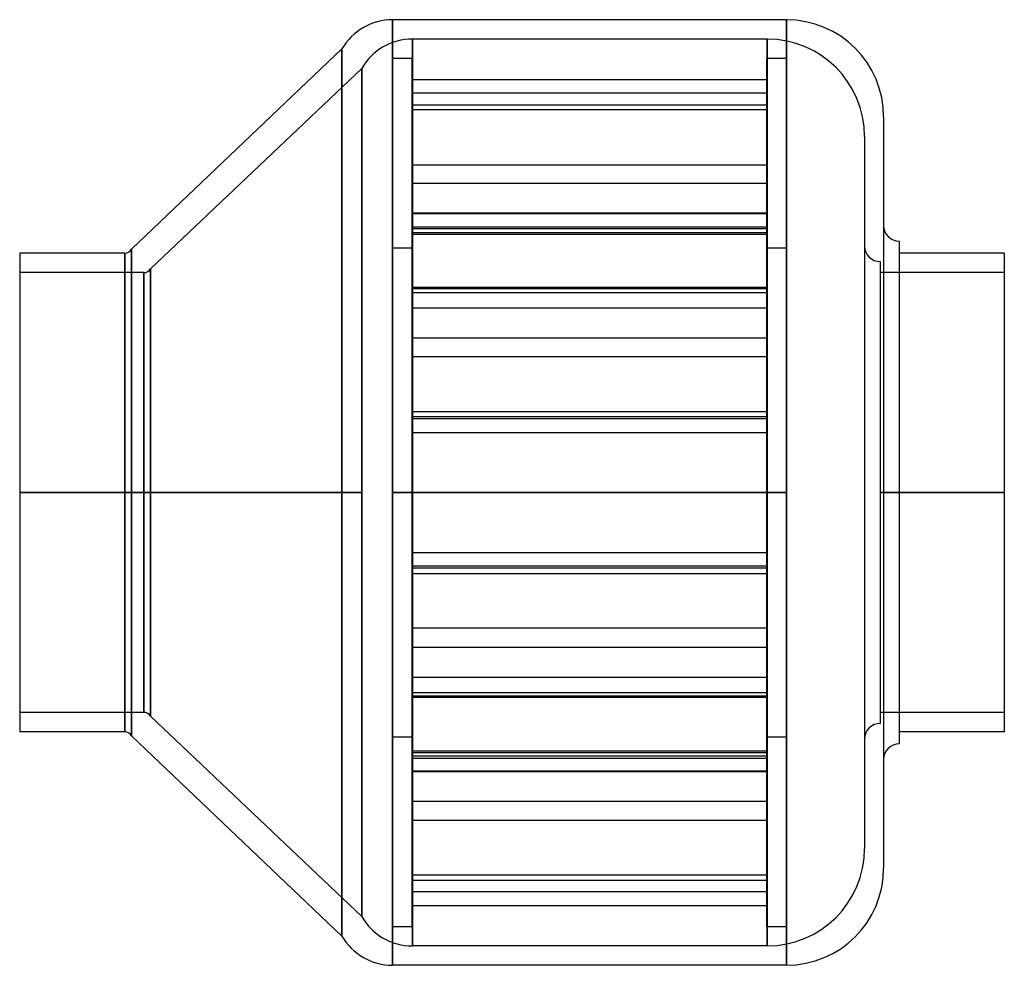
# Model space of a CAD drawing. Header units: millimetres. Extents: x -126 to 126, y -122 to 122.
import ezdxf

# ---------------------------------------------------------------- set-up
doc = ezdxf.new("R2010")
doc.units = ezdxf.units.MM
doc.layers.add('MAIN-1', color=7, linetype='Continuous')
doc.layers.add('MAIN-2', color=7, linetype='Continuous')

msp = doc.modelspace()

# ---------------------------------------------------------------- linework, layer by layer
at = {"layer": 'MAIN-1'}
for p, q in [((-30.7, 121.5), (-30.7, 0)), ((70.5, 121.5), (-30.7, 121.5)), ((70.5, 121.5), (70.5, 0)), ((-43.69, 114), (-97.77, 62.5)), ((-43.69, 114), (-43.69, 0)), ((95.5, 96.5), (95.5, -96.5)), ((99.5, 64.58), (99.5, -64.58)), ((-126.5, 61.5), (-126.5, 0)), ((-99.5, 61.5), (-126.5, 61.5)), ((-99.5, 61.5), (-99.5, 0)), ((-97.77, 62.5), (-97.77, 0)), ((126.5, 61.5), (99.5, 61.5)), ((126.5, 61.5), (126.5, 0)), ((-126.5, 0), (-126.5, -61.5)), ((-99.5, 0), (-126.5, 0)), ((-99.5, 0), (-99.5, -61.5)), ((-43.69, 0), (-97.77, 0)), ((-97.77, 0), (-97.77, -62.5)), ((-43.69, 0), (-43.69, -114)), ((0, 0), (-30.7, 0)), ((-30.7, 0), (-30.7, -121.5)), ((70.5, 0), (0, 0)), ((70.5, 0), (70.5, -121.5)), ((126.5, 0), (99.5, 0)), ((126.5, 0), (126.5, -61.5)), ((-99.5, -61.5), (-126.5, -61.5)), ((-97.77, -62.5), (-43.69, -114)), ((126.5, -61.5), (99.5, -61.5)), ((70.5, -121.5), (-30.7, -121.5))]:
    msp.add_line(p, q, dxfattribs=at)
for centre, radius, start, end in [((-30.7, 106.5), 15, 90, 150), ((70.5, 96.5), 25, 0, 90), ((99.5, 68.58), 4, 180, 270), ((-99.5, 63.5), 2, 270, 330), ((0, 0), 0.001, 0, 180), ((0, 0), 0.001, 180, 0), ((-99.5, -63.5), 2, 30, 90), ((99.5, -68.58), 4, 90, 180), ((70.5, -96.5), 25, 270, 0), ((-30.7, -106.5), 15, 210, 270)]:
    msp.add_arc(centre, radius, start, end, dxfattribs=at)
at = {"layer": 'MAIN-2'}
for p, q in [((-30.7, 0), (-30.7, 121.5)), ((70.5, 0), (70.5, 121.5)), ((-25.6, 0), (-25.6, 116.5)), ((-25.6, 116.5), (-25.6, 0)), ((65.6, 116.5), (-25.6, 116.5)), ((65.6, 0), (65.6, 116.5)), ((65.6, 116.5), (65.6, 0)), ((-43.69, 0), (-43.69, 114)), ((-25.7, 111.5), (-30.7, 111.5)), ((-30.7, -111.5), (-30.7, 111.5)), ((-25.7, 111.5), (-25.7, -111.5)), ((70.5, 111.5), (65.5, 111.5)), ((65.5, -111.5), (65.5, 111.5)), ((70.5, 111.5), (70.5, -111.5)), ((-38.59, 109), (-92.87, 57.5)), ((-38.59, 0), (-38.59, 109)), ((-38.59, 109), (-38.59, 0)), ((-25.7, 106.15), (65.5, 106.15)), ((65.5, 102.61), (-25.7, 102.61)), ((-25.7, 99.64), (65.5, 99.64)), ((65.5, 98.34), (-25.7, 98.34)), ((90.6, 91.5), (90.6, -91.5)), ((-25.7, 84.22), (65.5, 84.22)), ((65.5, 79.39), (-25.7, 79.39)), ((65.5, 71.79), (-25.7, 71.79)), ((65.5, 71.64), (-25.7, 71.64)), ((-25.7, 68.25), (65.5, 68.25)), ((65.5, 67.72), (-25.7, 67.72)), ((-25.7, 66.81), (65.5, 66.81)), ((-25.7, 66.42), (65.5, 66.42)), ((-99.5, 0), (-99.5, 61.5)), ((-97.77, 0), (-97.77, 62.5)), ((-30.7, 62.9), (-25.7, 62.9)), ((65.5, 62.9), (70.5, 62.9)), ((94.6, 59.33), (94.6, -59.33)), ((-94.6, 56.5), (-126.5, 56.5)), ((-94.6, 56.5), (-94.6, 0)), ((-94.6, 0), (-94.6, 56.5)), ((-92.87, 0), (-92.87, 57.5)), ((-92.87, 57.5), (-92.87, 0)), ((126.5, 56.5), (94.6, 56.5)), ((65.5, 52.69), (-25.7, 52.69)), ((65.5, 52.3), (-25.7, 52.3)), ((-25.7, 51.4), (65.5, 51.4)), ((-25.7, 47.47), (65.5, 47.47)), ((-25.7, 39.73), (65.5, 39.73)), ((65.5, 34.9), (-25.7, 34.9)), ((-25.7, 20.78), (65.5, 20.78)), ((65.5, 19.48), (-25.7, 19.48)), ((65.5, 18.95), (-25.7, 18.95)), ((-25.7, 15.41), (65.5, 15.41)), ((-25.7, 15.41), (65.5, 15.41)), ((-126.5, 0), (-94.6, 0)), ((-94.6, 0), (-94.6, -56.5)), ((-92.87, 0), (-38.59, 0)), ((-92.87, 0), (-92.87, -57.5)), ((-38.59, 0), (-38.59, -109)), ((-25.6, 0), (0, 0)), ((-25.6, 0), (-25.6, -116.5)), ((0, 0), (65.6, 0)), ((0, 0), (0, 0)), ((0, 0), (0, 0)), ((0, 0), (0, 0)), ((0, 0), (0, 0)), ((65.6, 0), (65.6, -116.5)), ((94.6, 0), (126.5, 0)), ((-126.5, 0), (-99.5, 0)), ((-94.6, 0), (-126.5, 0)), ((-99.5, -61.5), (-99.5, 0)), ((-97.77, 0), (-43.69, 0)), ((-97.77, -62.5), (-97.77, 0)), ((-94.6, -56.5), (-94.6, 0)), ((-38.59, 0), (-92.87, 0)), ((-92.87, -57.5), (-92.87, 0)), ((-43.69, -114), (-43.69, 0)), ((-38.59, -109), (-38.59, 0)), ((-30.7, 0), (70.5, 0)), ((-30.7, -121.5), (-30.7, 0)), ((-25.6, -116.5), (-25.6, 0)), ((0, 0), (-25.6, 0)), ((65.6, 0), (0, 0)), ((0, 0), (0, 0)), ((0, 0), (0, 0)), ((0, 0), (0, 0)), ((0, 0), (0, 0)), ((65.6, -116.5), (65.6, 0)), ((70.5, -121.5), (70.5, 0)), ((126.5, 0), (94.6, 0)), ((99.5, 0), (126.5, 0)), ((-25.7, -15.41), (65.5, -15.41)), ((-25.7, -15.41), (65.5, -15.41)), ((65.5, -18.95), (-25.7, -18.95)), ((65.5, -18.95), (-25.7, -18.95)), ((65.5, -19.48), (-25.7, -19.48)), ((-25.7, -20.78), (65.5, -20.78)), ((65.5, -34.9), (-25.7, -34.9)), ((-25.7, -39.73), (65.5, -39.73)), ((-25.7, -47.47), (65.5, -47.47)), ((-25.7, -51.4), (65.5, -51.4)), ((65.5, -52.3), (-25.7, -52.3)), ((65.5, -52.69), (-25.7, -52.69)), ((-94.6, -56.5), (-126.5, -56.5)), ((-92.87, -57.5), (-38.59, -109)), ((126.5, -56.5), (94.6, -56.5)), ((-25.7, -62.9), (-30.7, -62.9)), ((70.5, -62.9), (65.5, -62.9)), ((-25.7, -66.42), (65.5, -66.42)), ((-25.7, -66.81), (65.5, -66.81)), ((65.5, -67.72), (-25.7, -67.72)), ((-25.7, -68.25), (65.5, -68.25)), ((65.5, -71.64), (-25.7, -71.64)), ((65.5, -71.79), (-25.7, -71.79)), ((65.5, -79.39), (-25.7, -79.39)), ((-25.7, -84.22), (65.5, -84.22)), ((65.5, -98.34), (-25.7, -98.34)), ((-25.7, -99.64), (65.5, -99.64)), ((65.5, -102.61), (-25.7, -102.61)), ((-25.7, -106.15), (65.5, -106.15)), ((-30.7, -111.5), (-25.7, -111.5)), ((65.5, -111.5), (70.5, -111.5)), ((65.6, -116.5), (-25.6, -116.5))]:
    msp.add_line(p, q, dxfattribs=at)
for centre, radius, start, end in [((-25.6, 101.5), 15, 90, 150), ((65.6, 91.5), 25, 0, 90), ((94.6, 63.33), 4, 180, 270), ((-94.6, 58.5), 2, 270, 330), ((-94.6, -58.5), 2, 30, 90), ((94.6, -63.33), 4, 90, 180), ((65.6, -91.5), 25, 270, 0), ((-25.6, -101.5), 15, 210, 270)]:
    msp.add_arc(centre, radius, start, end, dxfattribs=at)

doc.saveas('drawing.dxf')
